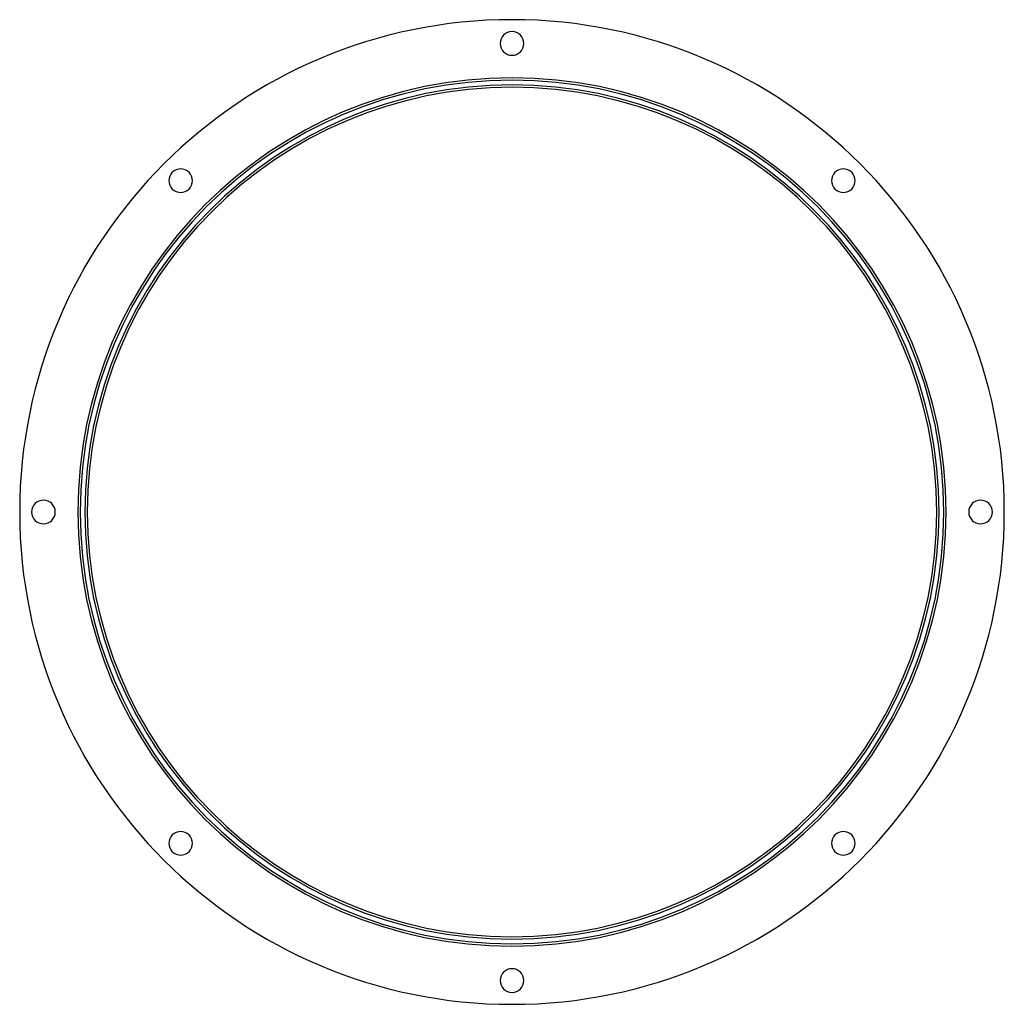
# Model space of a CAD drawing. Header units: millimetres. Extents: x -208 to 208, y -207 to 208.
import ezdxf

# ---------------------------------------------------------------- set-up
doc = ezdxf.new("R2010")
doc.units = ezdxf.units.MM
doc.layers.add('HIDDEN', color=7, linetype='Continuous')
doc.layers.add('THICK', color=7, linetype='Continuous')

msp = doc.modelspace()

# ---------------------------------------------------------------- linework, layer by layer
at = {"layer": 'HIDDEN'}
for radius, start, end in [(183, 0, 180), (182, 0, 180), (180, 0, 180), (183, 180, 0), (182, 180, 0), (180, 180, 0)]:
    msp.add_arc((0, 0), radius, start, end, dxfattribs=at)
at = {"layer": 'THICK'}
for centre, radius, start, end in [((0, 0), 207.5, 0, 180), ((0, 197.5), 5, 90, 270), ((0, 197.5), 5, 270, 90), ((0, 0), 179, 0, 180), ((-139.65, 139.65), 5, 135, 315), ((-139.65, 139.65), 5, 315, 135), ((139.65, 139.65), 5, 45, 225), ((139.65, 139.65), 5, 225, 45), ((-197.5, 0), 5, 0, 180), ((197.5, 0), 5, 0, 180), ((0, 0), 207.5, 180, 0), ((-197.5, 0), 5, 180, 0), ((0, 0), 179, 180, 0), ((197.5, 0), 5, 180, 0), ((-139.65, -139.65), 5, 45, 225), ((-139.65, -139.65), 5, 225, 45), ((139.65, -139.65), 5, 135, 315), ((139.65, -139.65), 5, 315, 135), ((0, -197.5), 5, 90, 270), ((0, -197.5), 5, 270, 90)]:
    msp.add_arc(centre, radius, start, end, dxfattribs=at)

doc.saveas('drawing.dxf')
